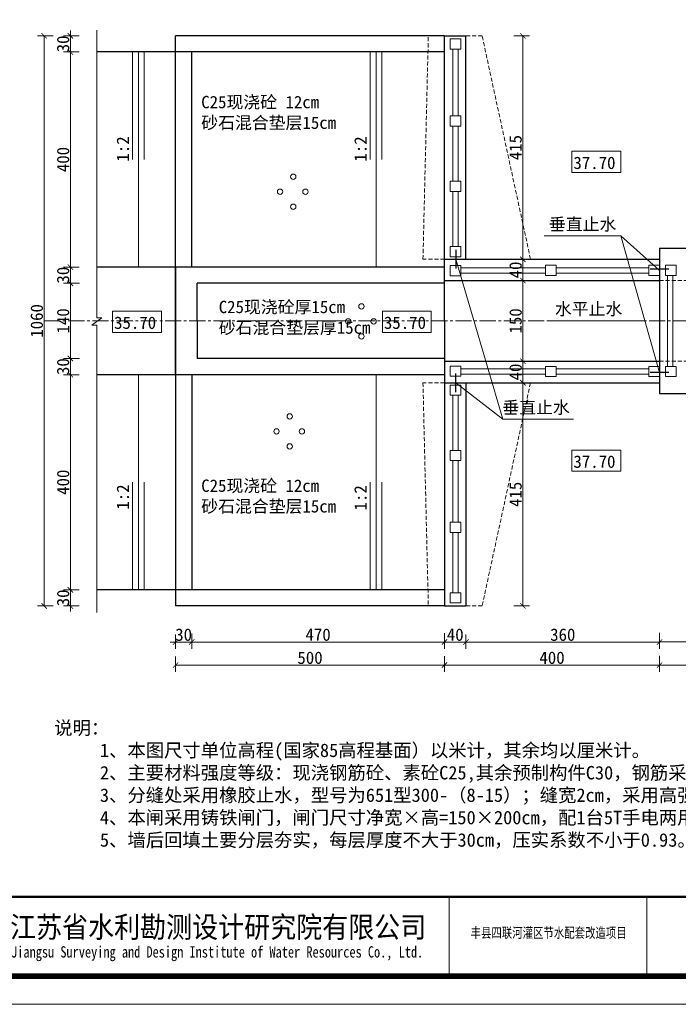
# Model space of a CAD drawing. Extents: x -27255 to 1448651, y 31034 to 8081248.
# Tile 107 of 256: x 583265 to 583387, y 3860384 to 3860567. Entities that reach past the tile are written whole.
import ezdxf
from ezdxf.enums import TextEntityAlignment as Align

# ---------------------------------------------------------------- set-up
doc = ezdxf.new("R2010")
doc.units = 0
doc.header["$PDMODE"] = 32
doc.header["$PDSIZE"] = 0.2
doc.linetypes.add('CENTER2', pattern=[1.125, 0.75, -0.125, 0.125, -0.125])
doc.linetypes.add('HIDDEN', pattern=[0.375, 0.25, -0.125])
doc.layers.get('0').update_dxf_attribs({"linetype": 'CONTINUOUS'})
doc.layers.get('Defpoints').update_dxf_attribs({"linetype": 'CONTINUOUS'})
for name, color, linetype, lineweight in [('0.09折线', 6, 'CONTINUOUS', 9), ('0.09标注线', 3, 'CONTINUOUS', 9), ('0.13文字', 3, 'CONTINUOUS', 13), ('0.30粗线', 7, 'CONTINUOUS', 30), ('图框', 7, 'CONTINUOUS', 20), ('文字', 7, 'CONTINUOUS', 15), ('细实线', 3, 'CONTINUOUS', 20), ('虚线', 251, 'HIDDEN', 15)]:
    doc.layers.add(name, color=color, linetype=linetype, lineweight=lineweight)
doc.styles.add('-仿宋_GB2312', font='FangSong_GB2312.ttf')
doc.styles.get("Standard").update_dxf_attribs({"font": 'rs.shx', "bigfont": 'hztxt.shx'})
doc.styles.add('宋体', font='FangSong_GB2312.ttf')
doc.dimstyles.get("Standard").update_dxf_attribs({"dimtxt": 0.18, "dimasz": 0.18, "dimexe": 0.18, "dimexo": 0.0625, "dimgap": 0.09, "dimtad": 0, "dimtih": 1, "dimtoh": 1, "dimdec": 4, "dimzin": 0, "dimdsep": 46, "dimtxsty": 'Standard', "dimcen": 0.09, "dimadec": 0, "dimazin": 0, "dimtfac": 1, "dimtdec": 4, "dimtofl": 0, "dimtmove": 0, "dimatfit": 3, "dimfxl": 1, "dimtolj": 1, "dimtzin": 0, "dimarcsym": 0})
doc.dimstyles.new('zzzz STANDARD', dxfattribs={"dimtxt": 2.3, "dimasz": 1, "dimexe": 1.25, "dimexo": 1.5, "dimgap": 0.2, "dimtad": 1, "dimdec": 0, "dimlfac": 10, "dimzin": 0, "dimdsep": 46, "dimtxsty": '-仿宋_GB2312', "dimblk": 'ARCHTICK', "dimcen": 0.09, "dimadec": 0, "dimazin": 0, "dimtfac": 1, "dimtdec": 0, "dimtix": 1, "dimtmove": 2, "dimatfit": 3, "dimfxl": 1.7, "dimfxlon": 1, "dimtolj": 1, "dimtzin": 0, "dimlwd": 9, "dimlwe": 9, "dimarcsym": 0})

# ---------------------------------------------------------------- blocks, each defined once
blk = doc.blocks.new('d4trtg')
for p, q in [((655049.2, 3899795.5), (655049.2, 3899655.4)), ((655399.4, 3899795.5), (655399.4, 3899655.4))]:
    blk.add_line(p, q)
at = {"lineweight": 0}
blk.add_line((658071.2, 3899605.3), (653868.4, 3899605.3), dxfattribs=at)
at = {"lineweight": 0, "const_width": 10}
blk.add_lwpolyline([(654118.6, 3902527.3), (658021.2, 3902527.3), (658021.2, 3899655.4), (654118.6, 3899655.4)], close=True, dxfattribs=at)
at = {"lineweight": 0, "const_width": 4}
blk.add_lwpolyline([(658021.2, 3899795.5), (654118.6, 3899795.5)], dxfattribs=at)
at = {"style": '宋体'}
for s, height, width, p in [('江苏省水利勘测设计研究院有限公司', 37.525, 0.9, (654640.2, 3899742.9)), ('丰县四联河灌区节水配套改造项目', 18.012, 0.75, (655225.5, 3899732.3)), ('Jiangsu Surveying and Design Institute of Water Resources Co., Ltd.', 20.014, 0.8, (654638.5, 3899695.5))]:
    blk.add_text(s, height=height, dxfattribs=dict(at, width=width)).set_placement(p, align=Align.MIDDLE)
blk = doc.blocks.new('_ARCHTICK')
at = {"color": 0, "linetype": 'ByBlock', "const_width": 0.15}
blk.add_lwpolyline([(-0.5, -0.5), (0.5, 0.5)], dxfattribs=at)
blk = doc.blocks.new('*D4694')
at = {"layer": '0.13文字', "color": 0, "linetype": 'Continuous', "lineweight": 9}
for p, q in [((583356.78, 3860564.13), (583359.73, 3860564.13)), ((583358.48, 3860522.58), (583358.48, 3860564.13)), ((583356.78, 3860522.58), (583359.73, 3860522.58))]:
    blk.add_line(p, q, dxfattribs=at)
at = {"layer": 'Defpoints', "color": 0, "linetype": 'Continuous', "lineweight": 13}
for p in [(583337.9, 3860564.13, -0.21), (583358.48, 3860564.13), (583339.9, 3860522.58, -0.27)]:
    blk.add_point(p, dxfattribs=at)
at = {"layer": '0.13文字', "color": 0, "linetype": 'Continuous', "lineweight": 9}
for p, rotation in [((583358.48, 3860564.13), 90), ((583358.48, 3860522.58), 270)]:
    blk.add_blockref('_ARCHTICK', p, dxfattribs=dict(at, rotation=rotation))
at = {"layer": '0.13文字', "color": 0, "linetype": 'Continuous', "lineweight": 13, "insert": (583357.13, 3860543.35), "char_height": 2.3, "attachment_point": 5, "rotation": 90, "style": '-仿宋_GB2312'}
blk.add_mtext('\\A1;415', dxfattribs=at)
blk = doc.blocks.new('*D4695')
at = {"layer": '0.13文字', "color": 0, "lineweight": 9}
for p, q in [((583274.34, 3860564.13), (583274.34, 3860565.13)), ((583276, 3860564.13), (583273.09, 3860564.13)), ((583274.34, 3860564.13), (583274.34, 3860561.13)), ((583276, 3860561.13), (583273.09, 3860561.13)), ((583274.34, 3860561.13), (583274.34, 3860560.13))]:
    blk.add_line(p, q, dxfattribs=at)
at = {"layer": 'Defpoints', "color": 0, "lineweight": 13}
for p in [(583293.9, 3860564.13, 3.27), (583274.34, 3860561.13), (583293.9, 3860561.13, 3.33)]:
    blk.add_point(p, dxfattribs=at)
at = {"layer": '0.13文字', "color": 0, "lineweight": 9}
for p, rotation in [((583274.34, 3860564.13), 270), ((583274.34, 3860561.13), 90)]:
    blk.add_blockref('_ARCHTICK', p, dxfattribs=dict(at, rotation=rotation))
at = {"layer": '0.13文字', "color": 0, "lineweight": 13, "insert": (583272.99, 3860562.63), "char_height": 2.3, "attachment_point": 5, "rotation": 90, "style": '-仿宋_GB2312'}
blk.add_mtext('\\A1;30', dxfattribs=at)
blk = doc.blocks.new('*D4696')
at = {"layer": '0.13文字', "color": 0, "lineweight": 9}
for p, q in [((583276, 3860561.13), (583273.09, 3860561.13)), ((583274.34, 3860561.13), (583274.34, 3860521.13)), ((583276, 3860521.13), (583273.09, 3860521.13))]:
    blk.add_line(p, q, dxfattribs=at)
at = {"layer": 'Defpoints', "color": 0, "lineweight": 13}
for p in [(583293.9, 3860561.13, 3.33), (583274.34, 3860521.13), (583293.9, 3860521.13, 3.33)]:
    blk.add_point(p, dxfattribs=at)
at = {"layer": '0.13文字', "color": 0, "lineweight": 9}
for p, rotation in [((583274.34, 3860561.13), 90), ((583274.34, 3860521.13), 270)]:
    blk.add_blockref('_ARCHTICK', p, dxfattribs=dict(at, rotation=rotation))
at = {"layer": '0.13文字', "color": 0, "lineweight": 13, "insert": (583272.99, 3860541.13), "char_height": 2.3, "attachment_point": 5, "rotation": 90, "style": '-仿宋_GB2312'}
blk.add_mtext('\\A1;400', dxfattribs=at)
blk = doc.blocks.new('*D4697')
at = {"layer": '0.13文字', "color": 0, "lineweight": 9}
for p, q in [((583276, 3860521.13), (583273.09, 3860521.13)), ((583274.34, 3860521.13), (583274.34, 3860522.13)), ((583274.34, 3860521.13), (583274.34, 3860518.13)), ((583276.01, 3860518.13), (583273.09, 3860518.13)), ((583274.34, 3860518.13), (583274.34, 3860517.13))]:
    blk.add_line(p, q, dxfattribs=at)
at = {"layer": 'Defpoints', "color": 0, "lineweight": 13}
for p in [(583293.9, 3860521.13, 3.33), (583274.34, 3860518.13), (583297.9, 3860518.13, 3.33)]:
    blk.add_point(p, dxfattribs=at)
at = {"layer": '0.13文字', "color": 0, "lineweight": 9}
for p, rotation in [((583274.34, 3860521.13), 270), ((583274.34, 3860518.13), 90)]:
    blk.add_blockref('_ARCHTICK', p, dxfattribs=dict(at, rotation=rotation))
at = {"layer": '0.13文字', "color": 0, "lineweight": 13, "insert": (583272.99, 3860519.63), "char_height": 2.3, "attachment_point": 5, "rotation": 90, "style": '-仿宋_GB2312'}
blk.add_mtext('\\A1;30', dxfattribs=at)
blk = doc.blocks.new('*D4698')
at = {"layer": '0.13文字', "color": 0, "lineweight": 9}
for p, q in [((583276.01, 3860518.13), (583273.09, 3860518.13)), ((583274.34, 3860518.13), (583274.34, 3860504.13)), ((583276.01, 3860504.13), (583273.09, 3860504.13))]:
    blk.add_line(p, q, dxfattribs=at)
at = {"layer": 'Defpoints', "color": 0, "lineweight": 13}
for p in [(583297.9, 3860518.13, 3.33), (583274.34, 3860504.13), (583297.9, 3860504.13, 3.33)]:
    blk.add_point(p, dxfattribs=at)
at = {"layer": '0.13文字', "color": 0, "lineweight": 9}
for p, rotation in [((583274.34, 3860518.13), 90), ((583274.34, 3860504.13), 270)]:
    blk.add_blockref('_ARCHTICK', p, dxfattribs=dict(at, rotation=rotation))
at = {"layer": '0.13文字', "color": 0, "lineweight": 13, "insert": (583272.99, 3860511.13), "char_height": 2.3, "attachment_point": 5, "rotation": 90, "style": '-仿宋_GB2312'}
blk.add_mtext('\\A1;140', dxfattribs=at)
blk = doc.blocks.new('*D4699')
at = {"layer": '0.13文字', "color": 0, "lineweight": 9}
for p, q in [((583274.34, 3860504.13), (583274.34, 3860505.13)), ((583276.01, 3860504.13), (583273.09, 3860504.13)), ((583274.34, 3860504.13), (583274.34, 3860501.13)), ((583276, 3860501.13), (583273.09, 3860501.13)), ((583274.34, 3860501.13), (583274.34, 3860500.13))]:
    blk.add_line(p, q, dxfattribs=at)
at = {"layer": 'Defpoints', "color": 0, "lineweight": 13}
for p in [(583297.9, 3860504.13, 3.33), (583274.34, 3860501.13), (583293.9, 3860501.13, 3.33)]:
    blk.add_point(p, dxfattribs=at)
at = {"layer": '0.13文字', "color": 0, "lineweight": 9}
for p, rotation in [((583274.34, 3860504.13), 270), ((583274.34, 3860501.13), 90)]:
    blk.add_blockref('_ARCHTICK', p, dxfattribs=dict(at, rotation=rotation))
at = {"layer": '0.13文字', "color": 0, "lineweight": 13, "insert": (583272.99, 3860502.63), "char_height": 2.3, "attachment_point": 5, "rotation": 90, "style": '-仿宋_GB2312'}
blk.add_mtext('\\A1;30', dxfattribs=at)
blk = doc.blocks.new('*D4700')
at = {"layer": '0.13文字', "color": 0, "lineweight": 9}
for p, q in [((583276, 3860501.13), (583273.09, 3860501.13)), ((583274.34, 3860501.13), (583274.34, 3860461.13)), ((583276, 3860461.13), (583273.09, 3860461.13))]:
    blk.add_line(p, q, dxfattribs=at)
at = {"layer": 'Defpoints', "color": 0, "lineweight": 13}
for p in [(583293.9, 3860501.13, 3.33), (583274.34, 3860461.13), (583293.9, 3860461.13, 3.33)]:
    blk.add_point(p, dxfattribs=at)
at = {"layer": '0.13文字', "color": 0, "lineweight": 9}
for p, rotation in [((583274.34, 3860501.13), 90), ((583274.34, 3860461.13), 270)]:
    blk.add_blockref('_ARCHTICK', p, dxfattribs=dict(at, rotation=rotation))
at = {"layer": '0.13文字', "color": 0, "lineweight": 13, "insert": (583272.99, 3860481.13), "char_height": 2.3, "attachment_point": 5, "rotation": 90, "style": '-仿宋_GB2312'}
blk.add_mtext('\\A1;400', dxfattribs=at)
blk = doc.blocks.new('*D4701')
at = {"layer": '0.13文字', "color": 0, "lineweight": 9}
for p, q in [((583274.34, 3860461.13), (583274.34, 3860462.13)), ((583276, 3860461.13), (583273.09, 3860461.13)), ((583274.34, 3860461.13), (583274.34, 3860458.13)), ((583276, 3860458.13), (583273.09, 3860458.13)), ((583274.34, 3860458.13), (583274.34, 3860457.13))]:
    blk.add_line(p, q, dxfattribs=at)
at = {"layer": 'Defpoints', "color": 0, "lineweight": 13}
for p in [(583293.9, 3860461.13, 3.33), (583274.34, 3860458.13), (583293.9, 3860458.13, 3.27)]:
    blk.add_point(p, dxfattribs=at)
at = {"layer": '0.13文字', "color": 0, "lineweight": 9}
for p, rotation in [((583274.34, 3860461.13), 270), ((583274.34, 3860458.13), 90)]:
    blk.add_blockref('_ARCHTICK', p, dxfattribs=dict(at, rotation=rotation))
at = {"layer": '0.13文字', "color": 0, "lineweight": 13, "insert": (583272.99, 3860459.63), "char_height": 2.3, "attachment_point": 5, "rotation": 90, "style": '-仿宋_GB2312'}
blk.add_mtext('\\A1;30', dxfattribs=at)
blk = doc.blocks.new('*D4702')
at = {"layer": '0.13文字', "color": 0, "lineweight": 9}
for p, q in [((583271.12, 3860564.13), (583268.2, 3860564.13)), ((583269.45, 3860458.13), (583269.45, 3860564.13)), ((583271.13, 3860458.13), (583268.2, 3860458.13))]:
    blk.add_line(p, q, dxfattribs=at)
at = {"layer": 'Defpoints', "color": 0, "lineweight": 13}
for p in [(583269.45, 3860564.13), (583293.9, 3860564.13, 3.33), (583293.9, 3860458.13, 3.27)]:
    blk.add_point(p, dxfattribs=at)
at = {"layer": '0.13文字', "color": 0, "lineweight": 9}
for p, rotation in [((583269.45, 3860564.13), 90), ((583269.45, 3860458.13), 270)]:
    blk.add_blockref('_ARCHTICK', p, dxfattribs=dict(at, rotation=rotation))
at = {"layer": '0.13文字', "color": 0, "lineweight": 13, "insert": (583268.1, 3860511.13), "char_height": 2.3, "attachment_point": 5, "rotation": 90, "style": '-仿宋_GB2312'}
blk.add_mtext('\\A1;1060', dxfattribs=at)
blk = doc.blocks.new('*D4703')
at = {"layer": '0.13文字', "color": 0, "lineweight": 9}
for p, q in [((583356.82, 3860522.58), (583359.73, 3860522.58)), ((583358.48, 3860522.58), (583358.48, 3860518.63)), ((583356.86, 3860518.63), (583359.73, 3860518.63))]:
    blk.add_line(p, q, dxfattribs=at)
at = {"layer": 'Defpoints', "color": 0, "lineweight": 13}
for p in [(583339.9, 3860522.58, 3.27), (583343.9, 3860518.63, 3.87), (583358.48, 3860518.63)]:
    blk.add_point(p, dxfattribs=at)
at = {"layer": '0.13文字', "color": 0, "lineweight": 9}
for p, rotation in [((583358.48, 3860522.58), 90), ((583358.48, 3860518.63), 270)]:
    blk.add_blockref('_ARCHTICK', p, dxfattribs=dict(at, rotation=rotation))
at = {"layer": '0.13文字', "color": 0, "lineweight": 13, "insert": (583357.13, 3860520.6), "char_height": 2.3, "attachment_point": 5, "rotation": 90, "style": '-仿宋_GB2312'}
blk.add_mtext('\\A1;40', dxfattribs=at)
blk = doc.blocks.new('*D4704')
at = {"layer": '0.13文字', "color": 0, "lineweight": 9}
for p, q in [((583356.86, 3860518.63), (583359.73, 3860518.63)), ((583358.48, 3860518.63), (583358.48, 3860503.63)), ((583356.84, 3860503.63), (583359.73, 3860503.63))]:
    blk.add_line(p, q, dxfattribs=at)
at = {"layer": 'Defpoints', "color": 0, "lineweight": 13}
for p in [(583343.9, 3860518.63, 3.87), (583343.9, 3860503.63, 3.33), (583358.48, 3860503.63)]:
    blk.add_point(p, dxfattribs=at)
at = {"layer": '0.13文字', "color": 0, "lineweight": 9}
for p, rotation in [((583358.48, 3860518.63), 90), ((583358.48, 3860503.63), 270)]:
    blk.add_blockref('_ARCHTICK', p, dxfattribs=dict(at, rotation=rotation))
at = {"layer": '0.13文字', "color": 0, "lineweight": 13, "insert": (583357.13, 3860511.13), "char_height": 2.3, "attachment_point": 5, "rotation": 90, "style": '-仿宋_GB2312'}
blk.add_mtext('\\A1;150', dxfattribs=at)
blk = doc.blocks.new('*D4705')
at = {"layer": '0.13文字', "color": 0, "lineweight": 9}
for p, q in [((583356.84, 3860503.63), (583359.73, 3860503.63)), ((583358.48, 3860503.63), (583358.48, 3860499.63)), ((583356.84, 3860499.63), (583359.73, 3860499.63))]:
    blk.add_line(p, q, dxfattribs=at)
at = {"layer": 'Defpoints', "color": 0, "lineweight": 13}
for p in [(583343.9, 3860503.63, 3.33), (583343.9, 3860499.63, 3.27), (583358.48, 3860499.63)]:
    blk.add_point(p, dxfattribs=at)
at = {"layer": '0.13文字', "color": 0, "lineweight": 9}
for p, rotation in [((583358.48, 3860503.63), 90), ((583358.48, 3860499.63), 270)]:
    blk.add_blockref('_ARCHTICK', p, dxfattribs=dict(at, rotation=rotation))
at = {"layer": '0.13文字', "color": 0, "lineweight": 13, "insert": (583357.13, 3860501.63), "char_height": 2.3, "attachment_point": 5, "rotation": 90, "style": '-仿宋_GB2312'}
blk.add_mtext('\\A1;40', dxfattribs=at)
blk = doc.blocks.new('*D4706')
at = {"layer": '0.13文字', "color": 0, "linetype": 'Continuous', "lineweight": 9}
for p, q in [((583356.78, 3860499.63), (583359.73, 3860499.63)), ((583358.48, 3860499.63), (583358.48, 3860458.13)), ((583356.78, 3860458.13), (583359.73, 3860458.13))]:
    blk.add_line(p, q, dxfattribs=at)
at = {"layer": 'Defpoints', "color": 0, "linetype": 'Continuous', "lineweight": 13}
for p in [(583343.9, 3860499.63, -0.27), (583337.9, 3860458.13, -0.21), (583358.48, 3860458.13)]:
    blk.add_point(p, dxfattribs=at)
at = {"layer": '0.13文字', "color": 0, "linetype": 'Continuous', "lineweight": 9}
for p, rotation in [((583358.48, 3860499.63), 90), ((583358.48, 3860458.13), 270)]:
    blk.add_blockref('_ARCHTICK', p, dxfattribs=dict(at, rotation=rotation))
at = {"layer": '0.13文字', "color": 0, "linetype": 'Continuous', "lineweight": 13, "insert": (583357.13, 3860478.88), "char_height": 2.3, "attachment_point": 5, "rotation": 90, "style": '-仿宋_GB2312'}
blk.add_mtext('\\A1;415', dxfattribs=at)
blk = doc.blocks.new('*D4720')
at = {"layer": '0.13文字', "color": 0, "lineweight": 9}
for p, q in [((583296.9, 3860452.99), (583296.9, 3860450.18)), ((583293.9, 3860451.43), (583292.9, 3860451.43)), ((583293.9, 3860452.85), (583293.9, 3860450.18)), ((583293.9, 3860451.43), (583296.9, 3860451.43)), ((583296.9, 3860451.43), (583297.9, 3860451.43))]:
    blk.add_line(p, q, dxfattribs=at)
at = {"layer": 'Defpoints', "color": 0, "lineweight": 13}
for p in [(583296.9, 3860461.13, 3.45), (583293.9, 3860458.13, 3.72), (583296.9, 3860451.43)]:
    blk.add_point(p, dxfattribs=at)
at = {"layer": '0.13文字', "color": 0, "lineweight": 9}
blk.add_blockref('_ARCHTICK', (583293.9, 3860451.43), dxfattribs=at)
at = {"layer": '0.13文字', "color": 0, "lineweight": 9, "rotation": 180}
blk.add_blockref('_ARCHTICK', (583296.9, 3860451.43), dxfattribs=at)
at = {"layer": '0.13文字', "color": 0, "lineweight": 13, "insert": (583295.4, 3860452.78), "char_height": 2.3, "attachment_point": 5, "style": '-仿宋_GB2312'}
blk.add_mtext('\\A1;30', dxfattribs=at)
blk = doc.blocks.new('*D4721')
at = {"layer": '0.13文字', "color": 0, "lineweight": 9}
for p, q in [((583296.9, 3860452.99), (583296.9, 3860450.18)), ((583343.9, 3860453.06), (583343.9, 3860450.18)), ((583296.9, 3860451.43), (583343.9, 3860451.43))]:
    blk.add_line(p, q, dxfattribs=at)
at = {"layer": 'Defpoints', "color": 0, "lineweight": 13}
for p in [(583296.9, 3860461.13, 3.45), (583343.9, 3860458.13, 1.78), (583343.9, 3860451.43)]:
    blk.add_point(p, dxfattribs=at)
at = {"layer": '0.13文字', "color": 0, "lineweight": 9, "rotation": 180}
blk.add_blockref('_ARCHTICK', (583296.9, 3860451.43), dxfattribs=at)
at = {"layer": '0.13文字', "color": 0, "lineweight": 9}
blk.add_blockref('_ARCHTICK', (583343.9, 3860451.43), dxfattribs=at)
at = {"layer": '0.13文字', "color": 0, "lineweight": 13, "insert": (583320.4, 3860452.78), "char_height": 2.3, "attachment_point": 5, "style": '-仿宋_GB2312'}
blk.add_mtext('\\A1;470', dxfattribs=at)
blk = doc.blocks.new('*D4722')
at = {"layer": '0.13文字', "color": 0, "lineweight": 9}
for p, q in [((583343.9, 3860453.06), (583343.9, 3860450.18)), ((583343.9, 3860451.43), (583347.9, 3860451.43)), ((583347.9, 3860452.84), (583347.9, 3860450.18))]:
    blk.add_line(p, q, dxfattribs=at)
at = {"layer": 'Defpoints', "color": 0, "lineweight": 13}
for p in [(583343.9, 3860458.13, 1.78), (583347.9, 3860458.13, 3.78), (583347.9, 3860451.43)]:
    blk.add_point(p, dxfattribs=at)
at = {"layer": '0.13文字', "color": 0, "lineweight": 9, "rotation": 180}
blk.add_blockref('_ARCHTICK', (583343.9, 3860451.43), dxfattribs=at)
at = {"layer": '0.13文字', "color": 0, "lineweight": 9}
blk.add_blockref('_ARCHTICK', (583347.9, 3860451.43), dxfattribs=at)
at = {"layer": '0.13文字', "color": 0, "lineweight": 13, "insert": (583345.9, 3860452.78), "char_height": 2.3, "attachment_point": 5, "style": '-仿宋_GB2312'}
blk.add_mtext('\\A1;40', dxfattribs=at)
blk = doc.blocks.new('*D4723')
at = {"layer": '0.13文字', "color": 0, "lineweight": 9}
for p, q in [((583383.9, 3860453.12), (583383.9, 3860450.18)), ((583347.9, 3860452.84), (583347.9, 3860450.18)), ((583347.9, 3860451.43), (583383.9, 3860451.43))]:
    blk.add_line(p, q, dxfattribs=at)
at = {"layer": 'Defpoints', "color": 0, "lineweight": 13}
for p in [(583383.9, 3860497.63, 3.05), (583347.9, 3860458.13, 3.78), (583383.9, 3860451.43)]:
    blk.add_point(p, dxfattribs=at)
at = {"layer": '0.13文字', "color": 0, "lineweight": 9, "rotation": 180}
blk.add_blockref('_ARCHTICK', (583347.9, 3860451.43), dxfattribs=at)
at = {"layer": '0.13文字', "color": 0, "lineweight": 9}
blk.add_blockref('_ARCHTICK', (583383.9, 3860451.43), dxfattribs=at)
at = {"layer": '0.13文字', "color": 0, "lineweight": 13, "insert": (583365.9, 3860452.78), "char_height": 2.3, "attachment_point": 5, "style": '-仿宋_GB2312'}
blk.add_mtext('\\A1;360', dxfattribs=at)
blk = doc.blocks.new('*D4730')
at = {"layer": '0.13文字', "color": 0, "lineweight": 9}
for p, q in [((583293.9, 3860448.72), (583293.9, 3860445.89)), ((583343.9, 3860448.81), (583343.9, 3860445.89)), ((583293.9, 3860447.14), (583343.9, 3860447.14))]:
    blk.add_line(p, q, dxfattribs=at)
at = {"layer": 'Defpoints', "color": 0, "lineweight": 13}
for p in [(583293.9, 3860458.13, 3.72), (583343.9, 3860458.13, 1.78), (583343.9, 3860447.14)]:
    blk.add_point(p, dxfattribs=at)
at = {"layer": '0.13文字', "color": 0, "lineweight": 9, "rotation": 180}
blk.add_blockref('_ARCHTICK', (583293.9, 3860447.14), dxfattribs=at)
at = {"layer": '0.13文字', "color": 0, "lineweight": 9}
blk.add_blockref('_ARCHTICK', (583343.9, 3860447.14), dxfattribs=at)
at = {"layer": '0.13文字', "color": 0, "lineweight": 13, "insert": (583318.9, 3860448.49), "char_height": 2.3, "attachment_point": 5, "style": '-仿宋_GB2312'}
blk.add_mtext('\\A1;500', dxfattribs=at)
blk = doc.blocks.new('*D4731')
at = {"layer": '0.13文字', "color": 0, "lineweight": 9}
for p, q in [((583343.9, 3860448.81), (583343.9, 3860445.89)), ((583383.9, 3860448.84), (583383.9, 3860445.89)), ((583343.9, 3860447.14), (583383.9, 3860447.14))]:
    blk.add_line(p, q, dxfattribs=at)
at = {"layer": 'Defpoints', "color": 0, "lineweight": 13}
for p in [(583383.9, 3860497.63, 3.05), (583343.9, 3860458.13, 1.78), (583383.9, 3860447.14)]:
    blk.add_point(p, dxfattribs=at)
at = {"layer": '0.13文字', "color": 0, "lineweight": 9, "rotation": 180}
blk.add_blockref('_ARCHTICK', (583343.9, 3860447.14), dxfattribs=at)
at = {"layer": '0.13文字', "color": 0, "lineweight": 9}
blk.add_blockref('_ARCHTICK', (583383.9, 3860447.14), dxfattribs=at)
at = {"layer": '0.13文字', "color": 0, "lineweight": 13, "insert": (583363.9, 3860448.49), "char_height": 2.3, "attachment_point": 5, "style": '-仿宋_GB2312'}
blk.add_mtext('\\A1;400', dxfattribs=at)

msp = doc.modelspace()

# ---------------------------------------------------------------- linework, layer by layer
at = {"layer": '0.09折线', "color": 4}
for p, q in [((583345.47219, 3860561.66565, 2.64192), (583345.47219, 3860551.40541, 2.64192)), ((583346.47217, 3860551.40541, 2.64192), (583346.47217, 3860561.66565, 2.64192)), ((583345.47219, 3860559.51233, 2.64192), (583345.47219, 3860549.25209, 2.64192)), ((583346.47217, 3860549.25209, 2.64192), (583346.47217, 3860559.51233, 2.64192)), ((583345.47219, 3860547.35902, 2.64192), (583345.47219, 3860537.09877, 2.64192)), ((583346.47217, 3860537.09877, 2.64192), (583346.47217, 3860547.35902, 2.64192)), ((583345.47219, 3860535.2057, 2.64192), (583345.47219, 3860524.94545, 2.64192)), ((583346.47217, 3860524.94545, 2.64192), (583346.47217, 3860535.2057, 2.64192)), ((583362.67437, 3860521.01238, 3.17137), (583346.94728, 3860521.01238, 3.17137)), ((583381.90075, 3860521.01238, 3.17137), (583364.67437, 3860521.01238, 3.17137)), ((583346.94728, 3860520.01239, 3.17137), (583362.67437, 3860520.01239, 3.17137)), ((583364.67437, 3860520.01239, 3.17137), (583381.90035, 3860520.01239, 3.17137)), ((583346.94728, 3860502.2445, 3.17137), (583362.67437, 3860502.2445, 3.17137)), ((583362.67437, 3860501.24451, 3.17137), (583346.94728, 3860501.24451, 3.17137)), ((583364.67437, 3860502.2445, 3.17137), (583381.90035, 3860502.2445, 3.17137)), ((583381.90075, 3860501.24451, 3.17137), (583364.67437, 3860501.24451, 3.17137)), ((583345.47219, 3860487.05119, 2.64192), (583345.47219, 3860497.31144, 2.64192)), ((583346.47217, 3860497.31144, 2.64192), (583346.47217, 3860487.05119, 2.64192)), ((583345.47219, 3860473.689, 2.64192), (583345.47219, 3860485.15812, 2.64192)), ((583346.47217, 3860485.15812, 2.64192), (583346.47217, 3860473.689, 2.64192)), ((583345.47219, 3860462.74456, 2.64192), (583345.47219, 3860471.79593, 2.64192)), ((583346.47217, 3860471.79593, 2.64192), (583346.47217, 3860462.74456, 2.64192)), ((583345.47219, 3860460.59124, 2.64192), (583345.47219, 3860470.85149, 2.64192)), ((583346.47217, 3860470.85149, 2.64192), (583346.47217, 3860460.59124, 2.64192))]:
    msp.add_line(p, q, dxfattribs=at)
at = {"layer": '0.09折线'}
for p, q in [((583385.37123, 3860511.12845, 2.64201), (583385.37123, 3860519.58821, 2.64201)), ((583386.37122, 3860519.58821, 2.64201), (583386.37122, 3860511.12845, 2.64201)), ((583385.37123, 3860511.12845, 2.64201), (583385.37123, 3860502.66868, 2.64201)), ((583386.37122, 3860502.66868, 2.64201), (583386.37122, 3860511.12845, 2.64201))]:
    msp.add_line(p, q, dxfattribs=at)
at = {"layer": '0.09折线', "color": 4}
for points, elevation in [([(583346.94433, 3860561.66565), (583346.94433, 3860563.55872), (583344.94433, 3860563.55872), (583344.94433, 3860561.66565)], 4.86625), ([(583346.9456, 3860547.35902), (583346.9456, 3860549.25209), (583344.9456, 3860549.25209), (583344.9456, 3860547.35902)], 3.81366), ([(583346.9456, 3860535.2057), (583346.9456, 3860537.09877), (583344.9456, 3860537.09877), (583344.9456, 3860535.2057)], 3.81366), ([(583346.9456, 3860523.05238), (583346.9456, 3860524.94545), (583344.9456, 3860524.94545), (583344.9456, 3860523.05238)], 3.81366), ([(583346.94728, 3860519.53639), (583346.94728, 3860521.42946), (583344.94728, 3860521.42946), (583344.94728, 3860519.53639)], 3.78707), ([(583364.67437, 3860519.57453), (583364.67437, 3860521.4676), (583362.67437, 3860521.4676), (583362.67437, 3860519.57453)], 3.17137), ([(583381.90013, 3860519.57965), (583381.9009, 3860521.47272), (583383.9009, 3860521.47191), (583383.90013, 3860519.57884)], 4.49088), ([(583346.94728, 3860502.7205), (583346.94728, 3860500.82743), (583344.94728, 3860500.82743), (583344.94728, 3860502.7205)], 3.78707), ([(583364.67437, 3860502.68236), (583364.67437, 3860500.78929), (583362.67437, 3860500.78929), (583362.67437, 3860502.68236)], 3.17137), ([(583381.90013, 3860502.67724), (583381.9009, 3860500.78417), (583383.9009, 3860500.78498), (583383.90013, 3860502.67805)], 4.49088), ([(583346.9456, 3860499.20451), (583346.9456, 3860497.31144), (583344.9456, 3860497.31144), (583344.9456, 3860499.20451)], 3.81366), ([(583346.9456, 3860487.05119), (583346.9456, 3860485.15812), (583344.9456, 3860485.15812), (583344.9456, 3860487.05119)], 3.81366), ([(583346.9456, 3860473.689), (583346.9456, 3860471.79593), (583344.9456, 3860471.79593), (583344.9456, 3860473.689)], 3.81366), ([(583346.94433, 3860460.59124), (583346.94433, 3860458.69817), (583344.94433, 3860458.69817), (583344.94433, 3860460.59124)], 4.86625)]:
    msp.add_lwpolyline(points, close=True, dxfattribs=dict(at, elevation=elevation))
at = {"layer": '0.09折线', "elevation": 3.45961}
for points in [[(583384.98114, 3860519.58821), (583384.98114, 3860521.48128), (583386.98114, 3860521.48128), (583386.98114, 3860519.58821)], [(583384.98114, 3860502.66868), (583384.98114, 3860500.77561), (583386.98114, 3860500.77561), (583386.98114, 3860502.66868)]]:
    msp.add_lwpolyline(points, close=True, dxfattribs=at)
at = {"layer": '0.09标注线'}
for p, q in [((583367.60953, 3860542.6799, 0.44532), (583376.66662, 3860542.6799, 0.44532)), ((583367.60953, 3860538.71849, 0.44532), (583367.60953, 3860542.6799, 0.44532)), ((583376.66662, 3860542.6799, 0.44532), (583376.66662, 3860538.71849, 0.44532)), ((583376.66662, 3860538.71849, 0.44532), (583367.60953, 3860538.71849, 0.44532)), ((583362.41176, 3860526.94468, 1.58864), (583376.67707, 3860526.94468, 3.71692)), ((583282.19558, 3860512.95071, 0.44532), (583291.25267, 3860512.95071, 0.44532)), ((583282.19558, 3860508.9893, 0.44532), (583282.19558, 3860512.95071, 0.44532)), ((583291.25267, 3860512.95071, 0.44532), (583291.25267, 3860508.9893, 0.44532)), ((583332.37377, 3860512.95071, 0.44532), (583341.43086, 3860512.95071, 0.44532)), ((583332.37377, 3860508.9893, 0.44532), (583332.37377, 3860512.95071, 0.44532)), ((583341.43086, 3860512.95071, 0.44532), (583341.43086, 3860508.9893, 0.44532)), ((583363.41604, 3860511.12845, 2.57165), (583381.12678, 3860511.12845, 5.21395)), ((583291.25267, 3860508.9893, 0.44532), (583282.19558, 3860508.9893, 0.44532)), ((583341.43086, 3860508.9893, 0.44532), (583332.37377, 3860508.9893, 0.44532)), ((583345.98378, 3860499.62846, 3.17146), (583354.73753, 3860492.87994, -0.20628)), ((583354.73753, 3860492.87994, -0.20628), (583367.91095, 3860492.87994, -0.20628)), ((583367.60953, 3860487.12332, 0.44532), (583376.66662, 3860487.12332, 0.44532)), ((583367.60953, 3860483.16192, 0.44532), (583367.60953, 3860487.12332, 0.44532)), ((583376.66662, 3860487.12332, 0.44532), (583376.66662, 3860483.16192, 0.44532)), ((583376.66662, 3860483.16192, 0.44532), (583367.60953, 3860483.16192, 0.44532))]:
    msp.add_line(p, q, dxfattribs=at)
for centre in [(583315.78549, 3860537.94174), (583315.78549, 3860537.94174), (583313.32878, 3860535.15325), (583313.32878, 3860535.15325), (583318.05377, 3860535.15325), (583318.05377, 3860535.15325), (583315.78549, 3860532.36476), (583315.78549, 3860532.36476), (583328.46192, 3860513.82378), (583328.46192, 3860513.82378), (583326.00522, 3860511.03529), (583326.00522, 3860511.03529), (583330.7302, 3860511.03529), (583330.7302, 3860511.03529), (583328.46192, 3860508.24679), (583328.46192, 3860508.24679), (583315.11973, 3860493.37001), (583315.11973, 3860493.37001), (583312.66303, 3860490.58152), (583312.66303, 3860490.58152), (583317.38801, 3860490.58152), (583317.38801, 3860490.58152), (583315.11973, 3860487.79302), (583315.11973, 3860487.79302)]:
    msp.add_circle(centre, 0.5, dxfattribs=at)
at = {"layer": '0.13文字', "lineweight": 13}
for p, q in [((583376.67707, 3860526.94468, 3.71692), (583383.90052, 3860520.52537, 4.49088)), ((583376.67707, 3860526.94468, 3.71692), (583383.90106, 3860501.52149, 3.98905)), ((583354.73753, 3860492.87994, -0.20628), (583345.98378, 3860522.62843, 3.17146))]:
    msp.add_line(p, q, dxfattribs=at)
at = {"layer": '0.30粗线'}
for p, q in [((583343.90029, 3860564.12784, 3.78031), (583293.89991, 3860564.12784, 3.78031)), ((583293.90066, 3860501.12906, 3.71818), (583293.90066, 3860564.12784, 3.71818)), ((583343.89966, 3860564.12784, 1.78104), (583347.90042, 3860564.12784, 3.78031)), ((583343.901, 3860522.62818, 3.71692), (583343.90103, 3860564.12784, 3.27838)), ((583347.901, 3860522.62817, 3.71692), (583347.90053, 3860564.12784, 3.768)), ((583343.90028, 3860561.12784, 3.78031), (583279.27336, 3860561.12784, 3.78031)), ((583296.90066, 3860521.12784, 3.18932), (583296.90066, 3860561.12784, 3.45465)), ((583345.98378, 3860524.37112, 3.17146), (583345.98378, 3860520.88575, 3.17146)), ((583383.9, 3860524.62848, 4.38599), (583383.9, 3860497.62842, 3.04784)), ((583383.9, 3860524.62848, 4.38599), (583417.89964, 3860524.62848, 0.51969)), ((583343.901, 3860511.12845, 3.71812), (583343.90117, 3860522.62845, 3.81243)), ((583343.90117, 3860522.62845, 3.85945), (583383.901, 3860522.62845, 3.90647)), ((583343.90027, 3860521.12784, 3.78031), (583279.27336, 3860521.12784, 3.78031)), ((583343.90027, 3860521.12784, 3.78031), (583279.27336, 3860521.12784, 3.78031)), ((583293.90066, 3860521.12784, 3.71818), (583293.90066, 3860458.12906, 3.71818)), ((583385.64375, 3860520.7354, 3.98905), (583382.15838, 3860520.7354, 3.98905)), ((583297.90066, 3860511.12847, 3.71818), (583297.90066, 3860518.12784, 3.78031)), ((583343.90027, 3860518.12784, 3.78031), (583297.90066, 3860518.12784, 3.78031)), ((583343.90111, 3860518.62845, 4.31523), (583383.90103, 3860518.62845, 4.81803)), ((583297.90066, 3860511.12842, 3.71818), (583297.90066, 3860504.12906, 3.78031)), ((583343.901, 3860511.12845, 3.71812), (583343.90117, 3860499.62845, 3.81243)), ((583343.90027, 3860504.12906, 3.78031), (583297.90066, 3860504.12906, 3.78031)), ((583343.90111, 3860503.62845, 4.31523), (583383.90103, 3860503.62845, 4.81803)), ((583343.90027, 3860501.12906, 3.78031), (583279.27336, 3860501.12906, 3.78031)), ((583343.90027, 3860501.12906, 3.78031), (583279.27336, 3860501.12906, 3.78031)), ((583296.90066, 3860501.12906, 3.18932), (583296.90066, 3860461.12906, 3.45465)), ((583345.98378, 3860497.88577, 3.17146), (583345.98378, 3860501.37114, 3.17146)), ((583385.64375, 3860501.52149, 3.98905), (583382.15838, 3860501.52149, 3.98905)), ((583343.901, 3860499.62871, 3.71692), (583343.90103, 3860458.12906, 3.27838)), ((583343.90117, 3860499.62845, 3.85945), (583383.901, 3860499.62845, 3.90647)), ((583347.901, 3860499.62872, 3.71692), (583347.90053, 3860458.12906, 3.768)), ((583383.9, 3860497.62842, 4.38599), (583417.89964, 3860497.62842, 0.51969)), ((583343.90028, 3860461.12906, 3.78031), (583279.27336, 3860461.12906, 3.78031)), ((583343.90029, 3860458.12906, 3.78031), (583293.89991, 3860458.12906, 3.78031)), ((583343.89966, 3860458.12906, 1.78104), (583347.90042, 3860458.12906, 3.78031))]:
    msp.add_line(p, q, dxfattribs=at)
at = {"layer": '细实线', "color": 3, "lineweight": 15}
for p, q in [((583279.27336, 3860511.68732, 0.03538), (583279.27336, 3860565.20072, 0.03538)), ((583285.88618, 3860561.12784, 3.78031), (583285.88618, 3860541.12784, 3.78031)), ((583286.99476, 3860561.12784, 3.78031), (583286.99476, 3860521.12784, 3.78031)), ((583288.07313, 3860561.12784, 3.57787), (583288.07313, 3860541.12784, 4.11755)), ((583330.07344, 3860561.12784, 3.78031), (583330.07344, 3860541.12784, 3.78031)), ((583331.18202, 3860561.12784, 3.78031), (583331.18202, 3860521.12784, 3.78031)), ((583332.26039, 3860561.12784, 3.57787), (583332.26039, 3860541.12784, 4.11755)), ((583280.20559, 3860511.68732, 0.03538), (583278.34112, 3860510.32203, 0.03538)), ((583279.27336, 3860511.68732, 0.03538), (583280.20559, 3860511.68732, 0.03538)), ((583278.34112, 3860510.32203, 0.03538), (583279.27336, 3860510.32203, 0.03538)), ((583279.27336, 3860456.93119, 0.03538), (583279.27336, 3860510.32203, 0.03538)), ((583286.99476, 3860461.12906, 3.78031), (583286.99476, 3860501.12906, 3.78031)), ((583331.18202, 3860461.12906, 3.78031), (583331.18202, 3860501.12906, 3.78031)), ((583285.88618, 3860461.12906, 3.78031), (583285.88618, 3860481.12906, 3.78031)), ((583288.07313, 3860461.12906, 3.57787), (583288.07313, 3860481.12906, 4.11755)), ((583330.07344, 3860461.12906, 3.78031), (583330.07344, 3860481.12906, 3.78031)), ((583332.26039, 3860461.12906, 3.57787), (583332.26039, 3860481.12906, 4.11755))]:
    msp.add_line(p, q, dxfattribs=at)
at = {"layer": '细实线', "color": 1, "linetype": 'CENTER2', "lineweight": 13, "ltscale": 4}
msp.add_line((583269.44238, 3860511.12845, 3.77192), (583638.3589, 3860511.12845, 4.2056), dxfattribs=at)
at = {"layer": '虚线', "color": 8, "lineweight": 15, "ltscale": 3}
for p, q in [((583339.901, 3860522.62818, 3.71692), (583340.90104, 3860564.12784, 3.78031)), ((583347.90042, 3860564.12784, 3.78031), (583350.90042, 3860564.12754, 3.60812)), ((583359.901, 3860522.62845, 3.71692), (583350.90042, 3860564.12724, 3.78031)), ((583343.90105, 3860522.62818, 3.16469), (583339.901, 3860522.62818, 3.71692)), ((583383.9, 3860518.62845, 3.71692), (583390.39616, 3860518.62845, 1.19808)), ((583383.9, 3860503.62845, 3.71692), (583390.39616, 3860503.62845, 1.19808)), ((583339.901, 3860499.62871, 3.71692), (583340.90104, 3860458.12906, 3.78031)), ((583343.90105, 3860499.62871, 3.16469), (583339.901, 3860499.62871, 3.71692)), ((583359.901, 3860499.62845, 3.71692), (583350.90042, 3860458.12965, 3.78031)), ((583347.90042, 3860458.12906, 3.78031), (583350.90042, 3860458.12935, 3.60812))]:
    msp.add_line(p, q, dxfattribs=at)

# ---------------------------------------------------------------- block references
at = {"layer": '图框', "xscale": 0.1049999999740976, "yscale": 0.1050000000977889, "zscale": 0.105}
msp.add_blockref('d4trtg', (514564.59433, 3450925.50866), dxfattribs=at)

# ---------------------------------------------------------------- texts
at = {"layer": '0.09标注线', "style": '-仿宋_GB2312'}
for s, p in [('37.70', (583367.87643, 3860539.37085, 0.44532)), ('35.70', (583282.46248, 3860509.64167, 0.44532)), ('35.70', (583332.64067, 3860509.64167, 0.44532)), ('37.70', (583367.87643, 3860483.81428, 0.44532))]:
    msp.add_text(s, height=2.3, dxfattribs=at).set_placement(p)
at = {"layer": '0.09标注线', "char_height": 2.3, "attachment_point": 1, "style": '-仿宋_GB2312'}
for s, insert in [('C25现浇砼 12cm\\P砂石混合垫层15cm', (583298.66892, 3860552.96804, 1.07461)), ('C25现浇砼厚15cm\\P砂石混合垫层厚15cm', (583301.92136, 3860514.87464, 6.12819)), ('C25现浇砼 12cm\\P砂石混合垫层15cm', (583298.66892, 3860481.64099, 1.07461))]:
    msp.add_mtext(s, dxfattribs=dict(at, insert=insert))
at = {"layer": '0.09标注线', "char_height": 2.3, "style": '-仿宋_GB2312'}
for s, insert, width, attachment_point in [('垂直止水', (583363.3136, 3860530.252, 3.17146), 17.074029, 1), ('水平止水', (583376.97698, 3860514.51352, 2.57165), 17.074029, 3), ('垂直止水', (583367.20575, 3860496.18824, -0.20628), 26.544356, 3)]:
    msp.add_mtext(s, dxfattribs=dict(at, insert=insert, width=width, attachment_point=attachment_point))
at = {"layer": '文字', "color": 7, "insert": (583271.32915, 3860436.71225), "char_height": 2.5, "width": 208.3816699, "attachment_point": 1, "style": '-仿宋_GB2312'}
msp.add_mtext('说明：\\P     1、本图尺寸单位高程(国家85高程基面）以米计，其余均以厘米计。\\P     2、主要材料强度等级：现浇钢筋砼、素砼C25,其余预制构件C30，钢筋采用HRB400 。\\P     3、分缝处采用橡胶止水，型号为651型300-（8-15）；缝宽2cm，采用高强度XPX聚苯板嵌缝。\\P     4、本闸采用铸铁闸门，闸门尺寸净宽×高=150×200cm，配1台5T手电两用螺杆式启闭机。\\P     5、墙后回填土要分层夯实，每层厚度不大于30cm，压实系数不小于0.93。\\P    ', dxfattribs=at)
at = {"layer": '细实线', "color": 3, "lineweight": 15, "char_height": 2.3, "width": 17.074029, "attachment_point": 9, "rotation": 90, "style": '-仿宋_GB2312'}
for insert in [(583285.28217, 3860545.44197, 5.75801), (583329.46943, 3860545.44197, 5.75801), (583285.28217, 3860480.72867, 5.75801), (583329.46943, 3860480.58161, 5.75801)]:
    msp.add_mtext('1:2', dxfattribs=dict(at, insert=insert))

# ---------------------------------------------------------------- dimensions: what is measured, and where the dimension line sits
at = {"layer": '0.13文字', "lineweight": 13}
for base, p1, p2, picture, middle in [((583269.4494, 3860564.12784, 0.44532), (583293.90066, 3860458.12906, 3.71818), (583293.90066, 3860564.12784, 3.78031), '*D4702', (583268.0994, 3860511.12845, 0.44532)), ((583274.33811, 3860561.12784, 0.44532), (583293.90066, 3860564.12784, 3.71818), (583293.90066, 3860561.12784, 3.78031), '*D4695', (583272.98811, 3860562.62784, 0.44532)), ((583274.33811, 3860521.12784, 0.44532), (583293.90066, 3860561.12784, 3.78031), (583293.90066, 3860521.12784, 3.78031), '*D4696', (583272.98811, 3860541.12784, 0.44532)), ((583358.47835, 3860518.62845, 0.44532), (583339.89985, 3860522.58044, 3.71684), (583343.90111, 3860518.62845, 4.31523), '*D4703', (583357.12835, 3860520.60444, 0.44532)), ((583274.33811, 3860518.12784, 0.44532), (583293.90066, 3860521.12784, 3.78031), (583297.90066, 3860518.12784, 3.78031), '*D4697', (583272.98811, 3860519.62784, 0.44532)), ((583358.47835, 3860503.62626, 0.44532), (583343.90111, 3860518.62845, 4.31523), (583343.90111, 3860503.62626, 3.77964), '*D4704', (583357.12835, 3860511.12735, 0.44532)), ((583274.33811, 3860504.12906, 0.44532), (583297.90066, 3860518.12784, 3.78031), (583297.90066, 3860504.12906, 3.78031), '*D4698', (583272.98811, 3860511.12845, 0.44532)), ((583274.33811, 3860501.12906, 0.44532), (583297.90066, 3860504.12906, 3.78031), (583293.90066, 3860501.12906, 3.78031), '*D4699', (583272.98811, 3860502.62906, 0.44532)), ((583358.47835, 3860499.62971, 0.44532), (583343.90111, 3860503.62626, 3.77964), (583343.901, 3860499.62971, 3.71693), '*D4705', (583357.12835, 3860501.62799, 0.44532)), ((583274.33811, 3860461.12906, 0.44532), (583293.90066, 3860501.12906, 3.78031), (583293.90066, 3860461.12906, 3.78031), '*D4700', (583272.98811, 3860481.12906, 0.44532)), ((583274.33811, 3860458.12906, 0.44532), (583293.90066, 3860461.12906, 3.78031), (583293.90066, 3860458.12906, 3.71818), '*D4701', (583272.98811, 3860459.62906, 0.44532))]:
    dim = msp.add_linear_dim(base=base, p1=p1, p2=p2, angle=90, dimstyle='Standard', override={"dimtxt": 2.3, "dimasz": 1, "dimexe": 1.25, "dimexo": 1.5, "dimgap": 0.2, "dimtad": 1, "dimtih": 0, "dimtoh": 0, "dimdec": 0, "dimlfac": 10, "dimtxsty": '-仿宋_GB2312', "dimblk": 'ARCHTICK', "dimtdec": 0, "dimtix": 1, "dimtofl": 1, "dimtmove": 2, "dimfxl": 1.7, "dimfxlon": 1, "dimlwd": 9, "dimlwe": 9}, dxfattribs=at)
    dim.commit()
    dim.dimension.update_dxf_attribs({"geometry": picture, "text_midpoint": middle})
at = {"layer": '0.13文字', "linetype": 'Continuous', "lineweight": 13}
for base, p1, p2, angle, picture, middle in [((583358.47835, 3860564.12844, 3.98964), (583339.89985, 3860522.58044, 3.71684), (583337.90042, 3860564.12844, 3.78031), 270, '*D4694', (583357.12835, 3860543.35444, 3.98964)), ((583358.47835, 3860458.12845, 3.98964), (583343.901, 3860499.62845, 3.71691), (583337.90042, 3860458.12845, 3.78031), 90, '*D4706', (583357.12835, 3860478.87845, 3.98964))]:
    dim = msp.add_linear_dim(base=base, p1=p1, p2=p2, angle=angle, dimstyle='zzzz STANDARD', dxfattribs=at)
    dim.commit()
    dim.dimension.update_dxf_attribs({"geometry": picture, "text_midpoint": middle})
at = {"layer": '0.13文字', "lineweight": 13}
for base, p1, p2, picture, middle in [((583383.9, 3860447.14316), (583343.89966, 3860458.12906, 1.78104), (583383.9, 3860497.62842, 3.04784), '*D4731', (583363.89983, 3860448.49316)), ((583383.9, 3860451.43034), (583347.90042, 3860458.12906, 3.78031), (583383.9, 3860497.62842, 3.04784), '*D4723', (583365.90021, 3860452.78034)), ((583296.90066, 3860451.43034), (583293.90066, 3860458.12906, 3.71818), (583296.90066, 3860461.12906, 3.45465), '*D4720', (583295.40066, 3860452.78034)), ((583343.90103, 3860451.43034), (583296.90066, 3860461.12906, 3.45465), (583343.90103, 3860458.12906, 1.78172), '*D4721', (583320.40084, 3860452.78034)), ((583343.90103, 3860447.14316), (583293.90066, 3860458.12906, 3.71818), (583343.90103, 3860458.12906, 1.78172), '*D4730', (583318.90084, 3860448.49316)), ((583347.90042, 3860451.43034), (583343.90103, 3860458.12906, 1.78172), (583347.90042, 3860458.12845, 3.78031), '*D4722', (583345.90072, 3860452.78034))]:
    dim = msp.add_linear_dim(base=base, p1=p1, p2=p2, dimstyle='Standard', override={"dimtxt": 2.3, "dimasz": 1, "dimexe": 1.25, "dimexo": 1.5, "dimgap": 0.2, "dimtad": 1, "dimtih": 0, "dimtoh": 0, "dimdec": 0, "dimlfac": 10, "dimtxsty": '-仿宋_GB2312', "dimblk": 'ARCHTICK', "dimtdec": 0, "dimtix": 1, "dimtofl": 1, "dimtmove": 2, "dimfxl": 1.7, "dimfxlon": 1, "dimlwd": 9, "dimlwe": 9}, dxfattribs=at)
    dim.commit()
    dim.dimension.update_dxf_attribs({"geometry": picture, "text_midpoint": middle})
for base, p2 in [((583417.89964, 3860451.43034), (583417.89964, 3860497.53863, 1.16917)), ((583463.89922, 3860447.14316), (583463.89922, 3860486.22672))]:
    msp.add_linear_dim(base=base, p1=(583383.9, 3860497.62842, 3.04784), p2=p2, dimstyle='Standard', override={"dimtxt": 2.3, "dimasz": 1, "dimexe": 1.25, "dimexo": 1.5, "dimgap": 0.2, "dimtad": 1, "dimtih": 0, "dimtoh": 0, "dimdec": 0, "dimlfac": 10, "dimtxsty": '-仿宋_GB2312', "dimblk": 'ARCHTICK', "dimtdec": 0, "dimtix": 1, "dimtofl": 1, "dimtmove": 2, "dimfxl": 1.7, "dimfxlon": 1, "dimlwd": 9, "dimlwe": 9}, dxfattribs=at).render()

doc.saveas('drawing.dxf')
